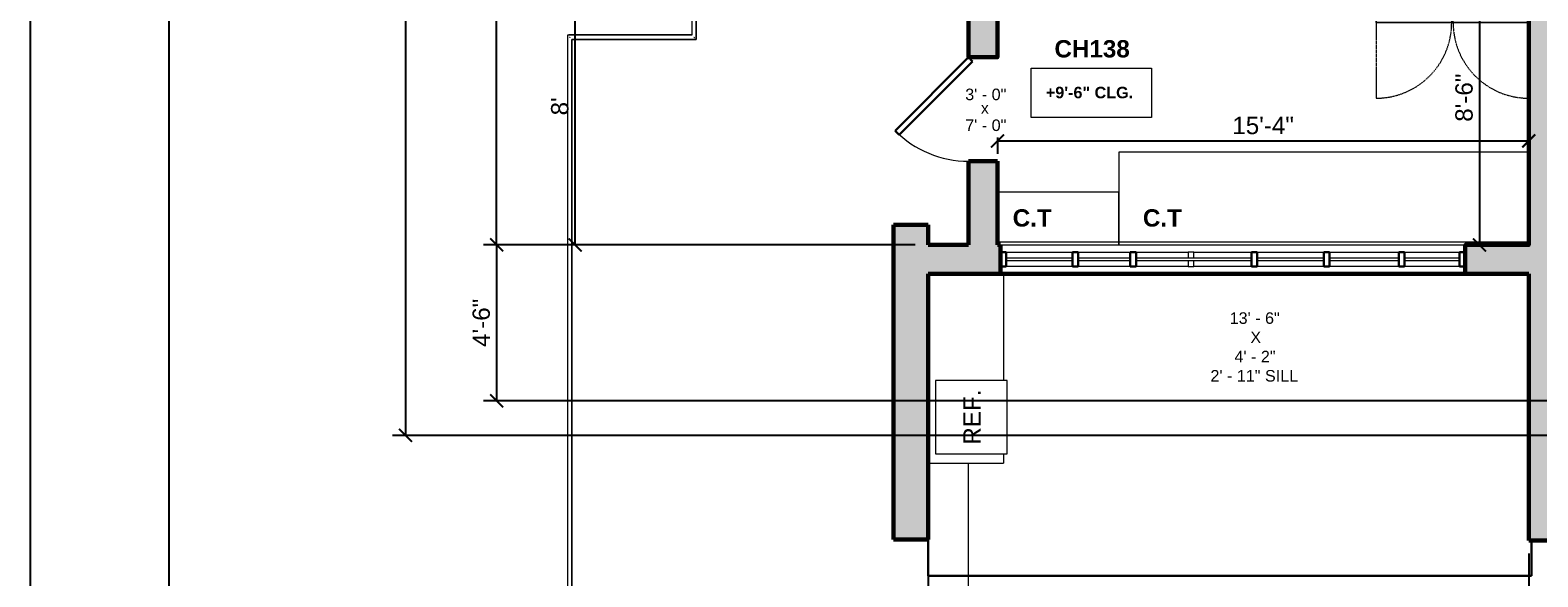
# Model space of a CAD drawing. Header units: inches. Extents: x -2078 to 109126, y -964 to 6385.
# Tile 121 of 137: x 21158 to 21680, y 3667 to 3856. Entities that reach past the tile are written whole.
import ezdxf

# ---------------------------------------------------------------- set-up
doc = ezdxf.new("R2010")
doc.units = ezdxf.units.IN
doc.header["$MEASUREMENT"] = 0
doc.linetypes.add('Dash', pattern=[0.25, 0.125, -0.125])
doc.linetypes.add('HIDDEN2', pattern=[0.1875, 0.125, -0.0625])
for name, color, linetype, lineweight in [('A-ANNO', 2, 'Continuous', 5), ('A-ANNO-DIMS', 1, 'Continuous', 9), ('A-CASE', 4, 'Continuous', 9), ('A-DOOR', 1, 'Continuous', 18), ('A-EQPT', 150, 'Continuous', 9), ('A-FLOR', 6, 'Continuous', 18), ('A-GLAZ-CURT', 52, 'Continuous', 9), ('A-GLAZ-CWMG', 51, 'Continuous', 9), ('A-HIDDEN', 2, 'HIDDEN2', 18), ('A-RAILING', 4, 'Continuous', 9), ('A-WALL', 3, 'Continuous', 40)]:
    doc.layers.add(name, color=color, linetype=linetype, lineweight=lineweight)
doc.layers.add('A-HATCH', color=9, linetype='Continuous')
doc.layers.add('A-TB', color=7, linetype='Continuous')
doc.styles.add('Arial', font='arial.ttf')
doc.styles.add('Arial_1', font='arial.ttf', dxfattribs={"height": 0.0625})
doc.styles.add('Arial_2', font='arial.ttf', dxfattribs={"height": 3})
doc.styles.add('Arial_B', font='arialbd.ttf', dxfattribs={"height": 4.5})
doc.styles.add('Arial_B_1', font='arialbd.ttf', dxfattribs={"height": 3})
doc.styles.add('JC', font='arial.ttf', dxfattribs={"height": 0.125})
doc.dimstyles.new('JC-DIMS', dxfattribs={"dimtxt": 0.125, "dimasz": 0.09375, "dimexe": 0.09375, "dimexo": 0.09375, "dimgap": 0.046875, "dimtad": 1, "dimdec": 1, "dimzin": 0, "dimdsep": 46, "dimlunit": 4, "dimtxsty": 'JC', "dimblk": 'ARCHTICK', "dimcen": 0.09, "dimclrd": 1, "dimclre": 1, "dimclrt": 256, "dimadec": 0, "dimazin": 0, "dimtfac": 1, "dimtdec": 1, "dimtofl": 0, "dimtmove": 1, "dimatfit": 3, "dimfxl": 1, "dimtolj": 1, "dimtzin": 0, "dimarcsym": 0})

# ---------------------------------------------------------------- blocks, each defined once
blk = doc.blocks.new('JC_DOOR_SINGLE PANEL - SINGLE DOOR-1525219-2nd Floor Plan')
at = {"layer": 'A-DOOR', "lineweight": 30}
for p, q in [((-7.46, 30.46), (-8.87, 29.04)), ((-8.87, 29.04), (16.59, 3.59)), ((18, 5), (-7.46, 30.46)), ((16.59, 3.59), (18, 5))]:
    blk.add_line(p, q, dxfattribs=at)
at = {"layer": 'A-DOOR', "lineweight": 9}
blk.add_arc((18, 5), 36, 135, 180, dxfattribs=at)
blk = doc.blocks.new('Rectangular Mullion - 2_5_ x 5_ rectangular-1579282-2nd Floor Plan')
at = {"layer": 'A-GLAZ-CWMG'}
for p, q in [((-874.51, -327.39), (-856.51, -327.39)), ((-856.51, -332.39), (-874.51, -332.39))]:
    blk.add_line(p, q, dxfattribs=at)
blk = doc.blocks.new('Rectangular Mullion - 2_5_ x 5_ rectangular-1579281-2nd Floor Plan')
at = {"layer": 'A-GLAZ-CWMG'}
for p, q in [((-787.51, -327.39), (-763.51, -327.39)), ((-763.51, -332.39), (-787.51, -332.39))]:
    blk.add_line(p, q, dxfattribs=at)
blk = doc.blocks.new('Rectangular Mullion - 2_5_ x 5_ rectangular-1579283-2nd Floor Plan')
at = {"layer": 'A-GLAZ-CWMG'}
for p, q in [((-761.51, -327.39), (-742.51, -327.39)), ((-742.51, -332.39), (-761.51, -332.39))]:
    blk.add_line(p, q, dxfattribs=at)
blk = doc.blocks.new('Rectangular Mullion - 2_5_ x 5_ rectangular-V1-2nd Floor Plan')
at = {"layer": 'A-GLAZ-CWMG'}
for p, q in [((-854.51, -327.39), (-836.51, -327.39)), ((-836.51, -327.39), (-836.51, -329.39)), ((-836.51, -332.39), (-854.51, -332.39)), ((-836.51, -330.39), (-836.51, -332.39))]:
    blk.add_line(p, q, dxfattribs=at)
blk = doc.blocks.new('Rectangular Mullion - 2_5_ x 5_ rectangular-1579284-2nd Floor Plan')
at = {"layer": 'A-GLAZ-CWMG'}
for p, q in [((-834.51, -329.39), (-834.51, -327.39)), ((-834.51, -327.39), (-814.51, -327.39)), ((-834.51, -332.39), (-834.51, -330.39)), ((-814.51, -332.39), (-834.51, -332.39))]:
    blk.add_line(p, q, dxfattribs=at)
blk = doc.blocks.new('Rectangular Mullion - 2_5_ x 5_ rectangular-1579280-2nd Floor Plan')
at = {"layer": 'A-GLAZ-CWMG'}
for p, q in [((-899.51, -327.39), (-876.51, -327.39)), ((-876.51, -332.39), (-899.51, -332.39))]:
    blk.add_line(p, q, dxfattribs=at)
blk = doc.blocks.new('Rectangular Mullion - 2_5_ x 5_ rectangular-1579303-2nd Floor Plan')
at = {"layer": 'A-GLAZ-CWMG'}
for p, q in [((-1, 0.5), (-1, 2.5)), ((-1, 2.5), (1, 2.5)), ((1, 2.5), (1, 0.5)), ((-1, -2.5), (-1, -0.5)), ((1, -2.5), (-1, -2.5)), ((1, -0.5), (1, -2.5))]:
    blk.add_line(p, q, dxfattribs=at)
blk = doc.blocks.new('Casework 30 - Casework 1-1700879-2nd Floor Plan')
at = {"layer": 'A-CASE'}
for p, q in [((-891.48, -354.77), (-891.48, -391.74)), ((-891.48, -417.21), (-891.48, -420.45)), ((-917.53, -420.45), (-891.48, -420.45))]:
    blk.add_line(p, q, dxfattribs=at)
blk = doc.blocks.new('JC_REF - REF-1701122-2nd Floor Plan')
at = {"layer": 'A-EQPT'}
for p, q in [((12.73, 11.8), (-12.73, 11.8)), ((-12.73, 11.8), (-12.73, -12.95)), ((12.73, -12.95), (12.73, 11.8)), ((-12.73, -12.95), (12.73, -12.95))]:
    blk.add_line(p, q, dxfattribs=at)
blk = doc.blocks.new('JC_REF DOUBLE DOOR - REF - DOUBLE DOOR-1701585-2nd Floor Plan')
at = {"layer": 'A-EQPT'}
for p, q in [((26.43, -3), (-26.43, -3)), ((-26.43, -3), (-26.43, -28)), ((-26.43, -3), (26.43, -3)), ((-26.43, -28), (-26.43, -3)), ((26.43, -28), (26.43, -3)), ((26.43, -3), (26.43, -28)), ((-26.43, -26), (26.43, -26)), ((-0.25, -28), (-0.25, -26)), ((0.25, -28), (0.25, -26)), ((-26.43, -28), (26.43, -28)), ((26.43, -28), (-26.43, -28))]:
    blk.add_line(p, q, dxfattribs=at)
at = {"layer": 'A-EQPT', "linetype": 'Dash'}
for p, q in [((-26.43, -28), (-26.43, -54.18)), ((26.43, -54.18), (26.43, -28))]:
    blk.add_line(p, q, dxfattribs=at)
for centre, start, end in [((-26.43, -28), 270, 0), ((26.43, -28), 180, 270)]:
    blk.add_arc(centre, 26.18, start, end, dxfattribs=at)
blk = doc.blocks.new('JC_COUNTERTOP - JC_COUNTERTOP-1702066-2nd Floor Plan')
at = {"layer": 'A-CASE'}
for p, q in [((0, 32.17), (-141.92, 32.17)), ((-141.92, 32.17), (-141.92, 1)), ((0, 1), (-141.92, 1)), ((-141.92, 1), (-141.92, 0)), ((-141.92, 0), (-22, 0))]:
    blk.add_line(p, q, dxfattribs=at)
blk = doc.blocks.new('JC_COUNTERTOP - JC_COUNTERTOP-1702030-2nd Floor Plan')
at = {"layer": 'A-CASE'}
for p, q in [((0, 18.3), (-42.08, 18.3)), ((0, 1), (0, 18.3)), ((0, 1), (-42.08, 1)), ((0, 0), (0, 1)), ((-41.08, 0), (0, 0))]:
    blk.add_line(p, q, dxfattribs=at)
blk = doc.blocks.new('Top Rail Type - Top Rail_Internal_-1706300-2nd Floor Plan')
at = {"layer": 'A-RAILING'}
for p, q in [((-1008.33, -244.97), (-1008.33, -252.23)), ((-1006.83, -253.73), (-1006.83, -244.97)), ((-1008.33, -252.23), (-1051.39, -252.23)), ((-1051.39, -252.23), (-1051.39, -564.48)), ((-1049.89, -253.73), (-1006.83, -253.73)), ((-1049.89, -564.48), (-1049.89, -253.73)), ((-1050.73, -564.48), (-1050.55, -564.48))]:
    blk.add_line(p, q, dxfattribs=at)
for points in [[(-1050.73, -252.89), (-1050.72, -252.9), (-1050.68, -252.93), (-1050.64, -252.98), (-1050.59, -253.02), (-1050.56, -253.06), (-1050.55, -253.07)], [(-1007.67, -252.89), (-1007.65, -252.9), (-1007.62, -252.93), (-1007.58, -252.98), (-1007.53, -253.02), (-1007.5, -253.05), (-1007.48, -253.07)]]:
    blk.add_open_spline(points, degree=3, knots=[0.46086968, 0.46086968, 0.46086968, 0.46086968, 0.47916667, 0.5, 0.52083333, 0.53913032, 0.53913032, 0.53913032, 0.53913032], dxfattribs=at)
blk = doc.blocks.new('Top Rail Type - Top Rail_Internal_-V24-2nd Floor Plan')
at = {"layer": 'A-RAILING'}
for p, q in [((-1008.33, -244.97), (-1008.33, -252.23)), ((-1006.83, -244.97), (-1007.26, -244.97)), ((-1006.83, -244.97), (-1006.83, -253.73)), ((-1051.39, -252.23), (-1051.39, -564.48)), ((-1008.33, -252.23), (-1051.39, -252.23)), ((-1049.89, -253.73), (-1049.89, -564.48)), ((-1006.83, -253.73), (-1049.89, -253.73)), ((-1049.89, -564.48), (-1051.39, -564.48))]:
    blk.add_line(p, q, dxfattribs=at)
blk = doc.blocks.new('_ArchTick')
at = {"color": 0, "linetype": 'ByBlock', "const_width": 0.15}
blk.add_lwpolyline([(-0.5, -0.5), (0.5, 0.5)], dxfattribs=at)
blk = doc.blocks.new('*D869')
at = {"layer": 'A-ANNO-DIMS', "color": 1, "lineweight": -2, "transparency": 16777216}
for p, q in [((21464.38, 4563.74), (21314.94, 4563.74)), ((21319.44, 3781.74), (21319.44, 4563.74)), ((21464.38, 3781.74), (21314.94, 3781.74))]:
    blk.add_line(p, q, dxfattribs=at)
at = {"layer": 'Defpoints', "color": 0, "transparency": 16777216}
for p in [(21319.44, 4563.74), (21468.88, 4563.74), (21468.88, 3781.74)]:
    blk.add_point(p, dxfattribs=at)
at = {"layer": 'A-ANNO-DIMS', "color": 1, "lineweight": -2, "transparency": 16777216, "xscale": 4.5, "yscale": 4.5, "zscale": 4.5}
for p, rotation in [((21319.44, 4563.74), 90), ((21319.44, 3781.74), 270)]:
    blk.add_blockref('_ArchTick', p, dxfattribs=dict(at, rotation=rotation))
at = {"layer": 'A-ANNO-DIMS', "transparency": 16777216, "insert": (21314.13, 4172.74), "char_height": 6, "width": 0.4874, "attachment_point": 5, "rotation": 90, "style": 'JC'}
blk.add_mtext('\\A1;65\'-2"', dxfattribs=at)
blk = doc.blocks.new('*D871')
at = {"layer": 'A-ANNO-DIMS', "color": 1, "lineweight": -2, "transparency": 16777216}
for p, q in [((21464.38, 3781.74), (21314.94, 3781.74)), ((21319.44, 3781.74), (21319.44, 3727.74)), ((21685.38, 3727.74), (21314.94, 3727.74))]:
    blk.add_line(p, q, dxfattribs=at)
at = {"layer": 'Defpoints', "color": 0, "transparency": 16777216}
for p in [(21468.88, 3781.74), (21319.44, 3727.74), (21689.88, 3727.74)]:
    blk.add_point(p, dxfattribs=at)
at = {"layer": 'A-ANNO-DIMS', "color": 1, "lineweight": -2, "transparency": 16777216, "xscale": 4.5, "yscale": 4.5, "zscale": 4.5}
for p, rotation in [((21319.44, 3781.74), 90), ((21319.44, 3727.74), 270)]:
    blk.add_blockref('_ArchTick', p, dxfattribs=dict(at, rotation=rotation))
at = {"layer": 'A-ANNO-DIMS', "transparency": 16777216, "insert": (21314.13, 3754.74), "char_height": 6, "width": 0.4008, "attachment_point": 5, "rotation": 90, "style": 'JC'}
blk.add_mtext('\\A1;4\'-6"', dxfattribs=at)
blk = doc.blocks.new('*D881')
at = {"layer": 'A-ANNO-DIMS', "color": 1, "lineweight": -2, "transparency": 16777216}
for p, q in [((21464.38, 4573.74), (21283.38, 4573.74)), ((21287.88, 4573.74), (21287.88, 3715.74)), ((21685.38, 3715.74), (21283.38, 3715.74))]:
    blk.add_line(p, q, dxfattribs=at)
at = {"layer": 'Defpoints', "color": 0, "transparency": 16777216}
for p in [(21468.88, 4573.74), (21287.88, 3715.74), (21689.88, 3715.74)]:
    blk.add_point(p, dxfattribs=at)
at = {"layer": 'A-ANNO-DIMS', "color": 1, "lineweight": -2, "transparency": 16777216, "xscale": 4.5, "yscale": 4.5, "zscale": 4.5}
for p, rotation in [((21287.88, 4573.74), 90), ((21287.88, 3715.74), 270)]:
    blk.add_blockref('_ArchTick', p, dxfattribs=dict(at, rotation=rotation))
at = {"layer": 'A-ANNO-DIMS', "transparency": 16777216, "insert": (21282.57, 4144.74), "char_height": 6, "width": 0.4874, "attachment_point": 5, "rotation": 90, "style": 'JC'}
blk.add_mtext('\\A1;71\'-6"', dxfattribs=at)
blk = doc.blocks.new('*D911')
at = {"layer": 'A-ANNO-DIMS', "color": 1, "lineweight": -2, "transparency": 16777216}
for p, q in [((21464.38, 3877.74), (21342.13, 3877.74)), ((21346.63, 3781.74), (21346.63, 3877.74)), ((21464.38, 3781.74), (21342.13, 3781.74))]:
    blk.add_line(p, q, dxfattribs=at)
at = {"layer": 'Defpoints', "color": 0, "transparency": 16777216}
for p in [(21346.63, 3877.74), (21468.88, 3877.74), (21468.88, 3781.74)]:
    blk.add_point(p, dxfattribs=at)
at = {"layer": 'A-ANNO-DIMS', "color": 1, "lineweight": -2, "transparency": 16777216, "xscale": 4.5, "yscale": 4.5, "zscale": 4.5}
for p, rotation in [((21346.63, 3877.74), 90), ((21346.63, 3781.74), 270)]:
    blk.add_blockref('_ArchTick', p, dxfattribs=dict(at, rotation=rotation))
at = {"layer": 'A-ANNO-DIMS', "transparency": 16777216, "insert": (21341.32, 3829.74), "char_height": 6, "width": 0.4008, "attachment_point": 5, "rotation": 90, "style": 'JC'}
blk.add_mtext("\\A1;8'", dxfattribs=at)
blk = doc.blocks.new('*D913')
at = {"layer": 'A-ANNO-DIMS', "color": 1, "lineweight": -2, "transparency": 16777216}
for p, q in [((21468.88, 3675.2), (21468.88, 3415.15)), ((21676.88, 3674.79), (21676.88, 3415.15)), ((21468.88, 3419.65), (21676.88, 3419.65))]:
    blk.add_line(p, q, dxfattribs=at)
at = {"layer": 'Defpoints', "color": 0, "transparency": 16777216}
for p in [(21468.88, 3679.7), (21676.88, 3679.29), (21676.88, 3419.65)]:
    blk.add_point(p, dxfattribs=at)
at = {"layer": 'A-ANNO-DIMS', "color": 1, "lineweight": -2, "transparency": 16777216, "xscale": 4.5, "yscale": 4.5, "zscale": 4.5, "rotation": 180}
blk.add_blockref('_ArchTick', (21468.88, 3419.65), dxfattribs=at)
at = {"layer": 'A-ANNO-DIMS', "color": 1, "lineweight": -2, "transparency": 16777216, "xscale": 4.5, "yscale": 4.5, "zscale": 4.5}
blk.add_blockref('_ArchTick', (21676.88, 3419.65), dxfattribs=at)
at = {"layer": 'A-ANNO-DIMS', "transparency": 16777216, "insert": (21572.88, 3424.91), "char_height": 6, "width": 0.4874, "attachment_point": 5, "style": 'JC'}
blk.add_mtext('\\A1;17\'-4"', dxfattribs=at)
blk = doc.blocks.new('*D923')
at = {"layer": 'A-ANNO-DIMS', "color": 1, "lineweight": -2, "transparency": 16777216}
for p, q in [((23046.88, 3717.02), (23046.88, 3383.14)), ((21468.88, 3675.2), (21468.88, 3383.14)), ((21468.88, 3387.64), (23046.88, 3387.64))]:
    blk.add_line(p, q, dxfattribs=at)
at = {"layer": 'Defpoints', "color": 0, "transparency": 16777216}
for p in [(23046.88, 3721.52), (21468.88, 3679.7), (23046.88, 3387.64)]:
    blk.add_point(p, dxfattribs=at)
at = {"layer": 'A-ANNO-DIMS', "color": 1, "lineweight": -2, "transparency": 16777216, "xscale": 4.5, "yscale": 4.5, "zscale": 4.5, "rotation": 180}
blk.add_blockref('_ArchTick', (21468.88, 3387.64), dxfattribs=at)
at = {"layer": 'A-ANNO-DIMS', "color": 1, "lineweight": -2, "transparency": 16777216, "xscale": 4.5, "yscale": 4.5, "zscale": 4.5}
blk.add_blockref('_ArchTick', (23046.88, 3387.64), dxfattribs=at)
at = {"layer": 'A-ANNO-DIMS', "transparency": 16777216, "insert": (22257.88, 3392.95), "char_height": 6, "width": 0.5739, "attachment_point": 5, "style": 'JC'}
blk.add_mtext('\\A1;131\'-6"', dxfattribs=at)
blk = doc.blocks.new('*D925')
at = {"layer": 'A-ANNO-DIMS', "color": 1, "lineweight": -2, "transparency": 16777216}
for p, q in [((21492.88, 3818.91), (21492.88, 3813.26)), ((21492.88, 3817.76), (21676.88, 3817.76)), ((21676.88, 3818.91), (21676.88, 3813.26))]:
    blk.add_line(p, q, dxfattribs=at)
at = {"layer": 'Defpoints', "color": 0, "transparency": 16777216}
for p in [(21492.88, 3823.41), (21676.88, 3823.41), (21676.88, 3817.76)]:
    blk.add_point(p, dxfattribs=at)
at = {"layer": 'A-ANNO-DIMS', "color": 1, "lineweight": -2, "transparency": 16777216, "xscale": 4.5, "yscale": 4.5, "zscale": 4.5, "rotation": 180}
blk.add_blockref('_ArchTick', (21492.88, 3817.76), dxfattribs=at)
at = {"layer": 'A-ANNO-DIMS', "color": 1, "lineweight": -2, "transparency": 16777216, "xscale": 4.5, "yscale": 4.5, "zscale": 4.5}
blk.add_blockref('_ArchTick', (21676.88, 3817.76), dxfattribs=at)
at = {"layer": 'A-ANNO-DIMS', "transparency": 16777216, "insert": (21584.88, 3823.07), "char_height": 6, "width": 0.4874, "attachment_point": 5, "style": 'JC'}
blk.add_mtext('\\A1;15\'-4"', dxfattribs=at)
blk = doc.blocks.new('*D927')
at = {"layer": 'A-ANNO-DIMS', "color": 1, "lineweight": -2, "transparency": 16777216}
for p, q in [((21660.97, 3883.74), (21655.31, 3883.74)), ((21659.81, 3883.74), (21659.81, 3781.74)), ((21660.97, 3781.74), (21655.31, 3781.74))]:
    blk.add_line(p, q, dxfattribs=at)
at = {"layer": 'Defpoints', "color": 0, "transparency": 16777216}
for p in [(21665.47, 3883.74), (21659.81, 3781.74), (21665.47, 3781.74)]:
    blk.add_point(p, dxfattribs=at)
at = {"layer": 'A-ANNO-DIMS', "color": 1, "lineweight": -2, "transparency": 16777216, "xscale": 4.5, "yscale": 4.5, "zscale": 4.5}
for p, rotation in [((21659.81, 3883.74), 90), ((21659.81, 3781.74), 270)]:
    blk.add_blockref('_ArchTick', p, dxfattribs=dict(at, rotation=rotation))
at = {"layer": 'A-ANNO-DIMS', "transparency": 16777216, "insert": (21654.5, 3832.74), "char_height": 6, "width": 0.4008, "attachment_point": 5, "rotation": 90, "style": 'JC'}
blk.add_mtext('\\A1;8\'-6"', dxfattribs=at)
blk = doc.blocks.new('JC- existing door Tag_quad - JC- existing door Tag_quad-839775-2nd Floor Plan')
at = {"layer": 'A-ANNO', "insert": (-0.0234, 0.0378), "char_height": 0.0625, "width": 0.0505, "attachment_point": 1, "style": 'Arial_1', "bg_fill": 3, "box_fill_scale": 1.25, "bg_fill_color": 256, "bg_fill_true_color": 13158600, "bg_fill_transparency": 0}
blk.add_mtext('x', dxfattribs=at)
blk = doc.blocks.new('JC_TB_48x36 - JC_TB_3624-1264225-Floor Plans')
at = {"layer": 'A-TB'}
for p, q in [((-0.0031, 24.0125), (-0.0031, -11.9875)), ((0.7469, 23.5125), (0.7469, -11.4875))]:
    blk.add_line(p, q, dxfattribs=at)

msp = doc.modelspace()

# ---------------------------------------------------------------- linework, layer by layer
at = {"layer": 'A-ANNO', "flags": 128}
msp.add_lwpolyline([(21504.528, 3842.983), (21546.264, 3842.983), (21546.264, 3825.915), (21504.528, 3825.915)], close=True, dxfattribs=at)
at = {"layer": 'A-FLOR'}
for p, q in [((21387.064, 3854.551), (21344.427, 3854.551)), ((21344.427, 3854.551), (21344.427, 3854.402)), ((21482.881, 3542.051), (21482.881, 3706.062))]:
    msp.add_line(p, q, dxfattribs=at)
at = {"layer": 'A-GLAZ-CURT', "lineweight": 18}
for p, q in [((21495.881, 3777.241), (21518.881, 3777.241)), ((21495.881, 3776.241), (21495.881, 3777.241)), ((21518.881, 3776.241), (21495.881, 3776.241)), ((21518.881, 3776.241), (21518.881, 3777.241)), ((21520.881, 3776.241), (21520.881, 3777.241)), ((21538.881, 3776.241), (21520.881, 3776.241)), ((21538.881, 3776.241), (21538.881, 3777.241)), ((21540.881, 3777.241), (21580.881, 3777.241)), ((21540.881, 3776.241), (21540.881, 3777.241)), ((21580.881, 3776.241), (21540.881, 3776.241)), ((21580.881, 3776.241), (21580.881, 3777.241)), ((21582.881, 3777.241), (21605.881, 3777.241)), ((21582.881, 3776.241), (21582.881, 3777.241)), ((21605.881, 3776.241), (21582.881, 3776.241)), ((21605.881, 3776.241), (21605.881, 3777.241)), ((21607.881, 3777.241), (21631.881, 3777.241)), ((21607.881, 3776.241), (21607.881, 3777.241)), ((21631.881, 3776.241), (21607.881, 3776.241)), ((21631.881, 3776.241), (21631.881, 3777.241)), ((21633.881, 3777.241), (21652.881, 3777.241)), ((21633.881, 3776.241), (21633.881, 3777.241)), ((21652.881, 3776.241), (21633.881, 3776.241)), ((21652.881, 3776.241), (21652.881, 3777.241))]:
    msp.add_line(p, q, dxfattribs=at)
at = {"layer": 'A-GLAZ-CWMG', "lineweight": 30}
for p, q in [((21495.881, 3779.241), (21493.881, 3779.241)), ((21493.881, 3774.241), (21493.881, 3779.241)), ((21495.881, 3774.241), (21495.881, 3779.241)), ((21493.881, 3774.241), (21495.881, 3774.241))]:
    msp.add_line(p, q, dxfattribs=at)
at = {"layer": 'A-GLAZ-CWMG', "lineweight": 30, "extrusion": (0, 0, -1)}
for p, q in [((21518.881, 3774.241), (21518.881, 3779.241)), ((21518.881, 3779.241), (21520.881, 3779.241)), ((21520.881, 3774.241), (21520.881, 3779.241)), ((21538.881, 3774.241), (21538.881, 3779.241)), ((21538.881, 3779.241), (21540.881, 3779.241)), ((21540.881, 3774.241), (21540.881, 3779.241)), ((21580.881, 3774.241), (21580.881, 3779.241)), ((21580.881, 3779.241), (21582.881, 3779.241)), ((21582.881, 3774.241), (21582.881, 3779.241)), ((21605.881, 3774.241), (21605.881, 3779.241)), ((21605.881, 3779.241), (21607.881, 3779.241)), ((21607.881, 3774.241), (21607.881, 3779.241)), ((21631.881, 3774.241), (21631.881, 3779.241)), ((21631.881, 3779.241), (21633.881, 3779.241)), ((21633.881, 3774.241), (21633.881, 3779.241)), ((21652.881, 3774.241), (21652.881, 3779.241)), ((21652.881, 3779.241), (21654.881, 3779.241)), ((21654.881, 3774.241), (21654.881, 3779.241)), ((21520.881, 3774.241), (21518.881, 3774.241)), ((21540.881, 3774.241), (21538.881, 3774.241)), ((21582.881, 3774.241), (21580.881, 3774.241)), ((21607.881, 3774.241), (21605.881, 3774.241)), ((21633.881, 3774.241), (21631.881, 3774.241)), ((21654.881, 3774.241), (21652.881, 3774.241))]:
    msp.add_line(p, q, dxfattribs=at)

# ---------------------------------------------------------------- block references
at = {"layer": 'A-CASE'}
for name, p in [('JC_COUNTERTOP - JC_COUNTERTOP-1702066-2nd Floor Plan', (21676.881, 3781.741)), ('JC_COUNTERTOP - JC_COUNTERTOP-1702030-2nd Floor Plan', (21534.958, 3781.741)), ('Casework 30 - Casework 1-1700879-2nd Floor Plan', (22386.407, 4126.514))]:
    msp.add_blockref(name, p, dxfattribs=at)
at = {"layer": 'A-DOOR', "rotation": 90}
msp.add_blockref('JC_DOOR_SINGLE PANEL - SINGLE DOOR-1525219-2nd Floor Plan', (21487.881, 3828.741), dxfattribs=at)
at = {"layer": 'A-EQPT'}
msp.add_blockref('JC_REF DOUBLE DOOR - REF - DOUBLE DOOR-1701585-2nd Floor Plan', (21650.447, 3886.741), dxfattribs=at)
at = {"layer": 'A-EQPT', "rotation": 89.99999999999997}
msp.add_blockref('JC_REF - REF-1701122-2nd Floor Plan', (21483.269, 3722.041), dxfattribs=at)
at = {"layer": 'A-GLAZ-CWMG'}
for name, p in [('Rectangular Mullion - 2_5_ x 5_ rectangular-1579280-2nd Floor Plan', (22395.391, 4106.63)), ('Rectangular Mullion - 2_5_ x 5_ rectangular-1579282-2nd Floor Plan', (22395.391, 4106.63)), ('Rectangular Mullion - 2_5_ x 5_ rectangular-V1-2nd Floor Plan', (22395.391, 4106.63)), ('Rectangular Mullion - 2_5_ x 5_ rectangular-1579284-2nd Floor Plan', (22395.391, 4106.63)), ('Rectangular Mullion - 2_5_ x 5_ rectangular-1579280-2nd Floor Plan', (22482.391, 4106.63)), ('Rectangular Mullion - 2_5_ x 5_ rectangular-1579281-2nd Floor Plan', (22395.391, 4106.63)), ('Rectangular Mullion - 2_5_ x 5_ rectangular-1579283-2nd Floor Plan', (22395.391, 4106.63))]:
    msp.add_blockref(name, p, dxfattribs=at)
at = {"layer": 'A-GLAZ-CWMG', "extrusion": (0, 0, -1), "rotation": 180}
msp.add_blockref('Rectangular Mullion - 2_5_ x 5_ rectangular-1579303-2nd Floor Plan', (-21559.881, 3776.741), dxfattribs=at)
at = {"layer": 'A-RAILING'}
for name in ['Top Rail Type - Top Rail_Internal_-1706300-2nd Floor Plan', 'Top Rail Type - Top Rail_Internal_-V24-2nd Floor Plan']:
    msp.add_blockref(name, (22395.391, 4106.63), dxfattribs=at)

# ---------------------------------------------------------------- texts
at = {"layer": 'A-ANNO', "attachment_point": 1}
for s, insert, char_height, width, style in [('CH138', (21512.618, 3852.689), 6, 80.8, 'Arial_B'), ('+9\'-6" CLG.', (21509.648, 3836.53), 4, 37.976, 'Arial_B_1'), ('C.T', (21498.159, 3794.094), 6, 16.766, 'Arial_B'), ('C.T', (21543.257, 3794.094), 6, 16.766, 'Arial_B'), ('13\' - 6" ', (21573.303, 3758.383), 4, 23.836, 'Arial_2'), ('X ', (21580.47, 3751.716), 4, 6.666, 'Arial_2'), ('4\' - 2"', (21574.97, 3745.05), 4, 17.978, 'Arial_2'), ('2\' - 11" SILL', (21566.637, 3738.383), 4, 37.976, 'Arial_2')]:
    msp.add_mtext(s, dxfattribs=dict(at, insert=insert, char_height=char_height, width=width, style=style))
at = {"layer": 'A-ANNO', "insert": (21481.063, 3712.53), "char_height": 6, "width": 23.432, "attachment_point": 1, "rotation": 90, "style": 'Arial'}
msp.add_mtext('REF.', dxfattribs=at)

# ---------------------------------------------------------------- dimensions: what is measured, and where the dimension line sits
at = {"layer": 'A-ANNO-DIMS'}
for base, p1, p2, picture, middle in [((21287.883, 3715.741), (21468.881, 4573.741), (21689.881, 3715.741), '*D881', (21282.569, 4144.741)), ((21319.44, 4563.741), (21468.881, 3781.741), (21468.881, 4563.741), '*D869', (21314.127, 4172.741)), ((21659.811, 3781.741), (21665.468, 3883.741), (21665.468, 3781.741), '*D927', (21654.498, 3832.741)), ((21346.629, 3877.741), (21468.881, 3781.741), (21468.881, 3877.741), '*D911', (21341.316, 3829.741)), ((21319.44, 3727.741), (21468.881, 3781.741), (21689.881, 3727.741), '*D871', (21314.127, 3754.741))]:
    dim = msp.add_linear_dim(base=base, p1=p1, p2=p2, angle=90, dimstyle='JC-DIMS', dxfattribs=at)
    dim.commit()
    dim.dimension.update_dxf_attribs({"geometry": picture, "text_midpoint": middle})
for base, p1, p2, picture, middle in [((21676.881, 3817.757), (21492.881, 3823.414), (21676.881, 3823.414), '*D925', (21584.881, 3823.071)), ((23046.881, 3387.639), (21468.881, 3679.705), (23046.881, 3721.521), '*D923', (22257.881, 3392.955)), ((21676.881, 3419.652), (21468.881, 3679.705), (21676.881, 3679.293), '*D913', (21572.881, 3424.914))]:
    dim = msp.add_linear_dim(base=base, p1=p1, p2=p2, dimstyle='JC-DIMS', dxfattribs=at)
    dim.commit()
    dim.dimension.update_dxf_attribs({"geometry": picture, "text_midpoint": middle})

# ---------------------------------------------------------------- next in the draw order: block references
at = {"layer": 'A-ANNO', "xscale": 64, "yscale": 64, "zscale": 64}
msp.add_blockref('JC- existing door Tag_quad - JC- existing door Tag_quad-839775-2nd Floor Plan', (21488.615, 3828.741), dxfattribs=at)

# ---------------------------------------------------------------- next in the draw order: texts
at = {"layer": 'A-ANNO', "char_height": 4, "width": 17.978, "attachment_point": 1, "style": 'Arial_2'}
for s, insert in [('3\' - 0"', (21481.729, 3835.879)), ('7\' - 0"', (21481.729, 3825.197))]:
    msp.add_mtext(s, dxfattribs=dict(at, insert=insert))

# ---------------------------------------------------------------- next in the draw order: block references
at = {"layer": 'A-TB', "xscale": 64, "yscale": 64, "zscale": 64}
msp.add_blockref('JC_TB_48x36 - JC_TB_3624-1264225-Floor Plans', (21158.08, 3695.863), dxfattribs=at)

# ---------------------------------------------------------------- next in the draw order: hatches: boundary and pattern name
at = {"layer": 'A-HATCH'}
h = msp.add_hatch(color=256, dxfattribs=at)
h.dxf.hatch_style = 1
h.paths.add_polyline_path([(21846.881, 4615.741), (21833.881, 4615.741), (21833.881, 4573.741), (21606.881, 4573.741), (21606.881, 4615.848), (21593.881, 4615.848), (21593.881, 4573.741), (21468.881, 4573.741), (21468.881, 4615.741), (21455.881, 4615.741), (21455.881, 4344.741), (21457.881, 4344.741), (21457.881, 3948.741), (21456.881, 3948.741), (21456.881, 3872.241), (21468.881, 3872.241), (21468.881, 3877.741), (21482.881, 3877.741), (21482.881, 3846.741), (21492.881, 3846.741), (21492.881, 3882.741), (21578.881, 3882.741), (21578.881, 3913.741), (21573.881, 3913.741), (21573.881, 3888.741), (21482.881, 3888.741), (21482.881, 3890.741), (21468.881, 3890.741), (21468.881, 3948.741), (21573.881, 3948.741), (21573.881, 3945.741), (21578.881, 3945.741), (21578.881, 4056.741), (21572.881, 4056.741), (21572.881, 4056.053), (21572.881, 3954.741), (21467.881, 3954.741), (21467.881, 4132.741), (21572.881, 4132.741), (21572.881, 4092.741), (21578.881, 4092.741), (21578.881, 4220.241), (21568.881, 4220.241), (21568.881, 4218.741), (21513.881, 4218.741), (21513.881, 4213.741), (21572.881, 4213.741), (21572.881, 4138.741), (21468.881, 4138.741), (21468.881, 4213.741), (21477.881, 4213.741), (21477.881, 4218.741), (21468.881, 4218.741), (21468.881, 4287.741), (21568.881, 4287.741), (21568.881, 4250.241), (21578.881, 4250.241), (21578.881, 4310.741), (21572.881, 4310.741), (21572.881, 4297.741), (21468.881, 4297.741), (21468.881, 4344.103), (21472.923, 4344.103), (21472.923, 4356.404), (21468.881, 4356.404), (21468.881, 4381.741), (21572.881, 4381.741), (21572.881, 4379.741), (21578.881, 4379.741), (21578.881, 4381.741), (21611.375, 4381.741), (21611.375, 4388.741), (21613.881, 4388.741), (21613.881, 4394.741), (21468.881, 4394.741), (21468.881, 4481.741), (21606.881, 4481.741), (21606.881, 4501.741), (21586.881, 4501.741), (21586.881, 4491.741), (21468.881, 4491.741), (21468.881, 4563.741), (21586.881, 4563.741), (21586.881, 4545.741), (21606.881, 4545.741), (21606.881, 4563.741), (21675.881, 4563.741), (21675.881, 4539.991), (21681.881, 4539.991), (21681.881, 4563.741), (21778.881, 4563.741), (21778.881, 4535.741), (21784.881, 4535.741), (21784.881, 4554.515), (21833.881, 4554.515), (21833.881, 4480.741), (21784.881, 4480.741), (21784.881, 4507.741), (21778.881, 4507.741), (21778.881, 4480.741), (21681.881, 4480.741), (21681.881, 4507.991), (21675.881, 4507.991), (21675.881, 4459.241), (21681.881, 4459.241), (21681.881, 4470.741), (21778.881, 4470.741), (21778.881, 4459.741), (21784.881, 4459.741), (21784.881, 4470.741), (21833.881, 4470.741), (21833.881, 4397.741), (21784.881, 4397.741), (21784.881, 4431.741), (21778.881, 4431.741), (21778.881, 4427.741), (21744.283, 4427.741), (21744.283, 4397.741), (21681.881, 4397.741), (21681.881, 4427.241), (21675.881, 4427.241), (21675.881, 4397.741), (21674.761, 4397.741), (21674.761, 4394.741), (21673.881, 4394.741), (21673.881, 4388.741), (21674.761, 4388.741), (21674.761, 4381.741), (21847.381, 4381.741), (21847.381, 4387.741), (21846.881, 4387.741)])
h.paths.add_polyline_path([(21850.031, 4290.741), (21650.031, 4290.741), (21650.031, 4284.741), (21850.031, 4284.741)])
h.paths.add_polyline_path([(21578.881, 4349.741), (21572.881, 4349.741), (21572.881, 4340.741), (21578.881, 4340.741)], flags=17)
h.paths.add_polyline_path([(22197.881, 4567.741), (22189.881, 4567.741), (22189.881, 4441.741), (21886.881, 4441.741), (21886.881, 4387.741), (21883.381, 4387.741), (21883.381, 4381.741), (21916.381, 4381.741), (21916.381, 4387.741), (21892.881, 4387.741), (21892.881, 4427.741), (21968.881, 4427.741), (21968.881, 4387.741), (21948.381, 4387.741), (21948.381, 4381.741), (21974.881, 4381.741), (21974.881, 4427.741), (22189.881, 4427.741), (22189.881, 4370.741), (22197.881, 4370.741), (22197.881, 4401.741), (22237.96, 4401.741), (22237.96, 4406.741), (22197.881, 4406.741)])
h.paths.add_polyline_path([(21917.881, 4340.478), (21909.881, 4340.478), (21909.881, 4142.049), (21917.881, 4142.049)])
h.paths.add_polyline_path([(22002.631, 4100.741), (21908.277, 4100.741), (21810.277, 4100.741), (21810.277, 4093.741), (21809.381, 4093.741), (21809.381, 4090.741), (21908.277, 4090.741), (21908.277, 4093.741), (21992.881, 4093.741), (21992.881, 4064.741), (22000.881, 4064.741), (22000.881, 4093.741), (22002.631, 4093.741)])
h = msp.add_hatch(color=256, dxfattribs=at)
h.dxf.hatch_style = 1
h.paths.add_polyline_path([(22001.881, 3865.741), (22044.631, 3865.741), (22044.631, 3874.741), (22001.881, 3874.741), (22001.881, 3894.741), (21966.381, 3894.741), (21966.381, 3888.741), (21989.881, 3888.741), (21989.881, 3811.57), (21968.881, 3811.57), (21968.881, 3802.57), (21989.881, 3802.57), (21989.881, 3727.741), (21846.881, 3727.741), (21846.881, 3787.411), (21922.881, 3787.411), (21922.881, 3802.57), (21926.881, 3802.57), (21926.881, 3811.57), (21922.881, 3811.57), (21922.881, 3888.741), (21930.381, 3888.741), (21930.381, 3894.741), (21922.881, 3894.741), (21922.881, 3907.411), (21913.881, 3907.411), (21913.881, 3808.411), (21846.881, 3808.411), (21846.881, 3814.79), (21846.881, 3928.264), (21833.881, 3928.264), (21833.881, 3891.741), (21791.881, 3891.741), (21791.881, 3895.741), (21785.881, 3895.741), (21785.881, 3885.741), (21825.881, 3885.741), (21825.881, 3727.741), (21825.881, 3715.741), (21834.381, 3715.741), (21834.881, 3715.741), (21834.881, 3680.481), (21846.881, 3680.481), (21846.881, 3715.741), (21989.881, 3715.741), (21989.881, 3680.481), (22001.881, 3680.481)])
h.paths.add_polyline_path([(21689.881, 3757.241), (21743.129, 3757.241), (21743.129, 3755.741), (21745.129, 3755.741), (21745.129, 3763.491), (21743.129, 3763.491), (21743.129, 3759.241), (21689.881, 3759.241), (21689.881, 3790.741), (21743.129, 3790.741), (21743.129, 3787.491), (21745.129, 3787.491), (21745.129, 3794.491), (21743.129, 3794.491), (21743.129, 3792.741), (21689.881, 3792.741), (21689.881, 3822.741), (21743.129, 3822.741), (21743.129, 3818.491), (21745.129, 3818.491), (21745.129, 3822.741), (21753.484, 3822.741), (21753.484, 3831.741), (21689.881, 3831.741), (21689.881, 3967.741), (21785.881, 3967.741), (21785.881, 3931.741), (21791.881, 3931.741), (21791.881, 3970.741), (22003.881, 3970.741), (22003.881, 3980.741), (22000.881, 3980.741), (22000.881, 4028.741), (21992.881, 4028.741), (21992.881, 3980.741), (21689.881, 3980.741), (21689.881, 4093.741), (21739.672, 4093.741), (21739.672, 4100.741), (21676.881, 4100.741), (21676.881, 3889.741), (21614.734, 3889.741), (21614.734, 3883.741), (21676.881, 3883.741), (21676.881, 3781.741), (21654.881, 3781.741), (21654.881, 3771.741), (21676.881, 3771.741), (21676.881, 3679.293), (21689.881, 3679.293), (21689.881, 3715.741), (21689.881, 3727.741)])
h.paths.add_polyline_path([(21468.881, 3771.741), (21493.881, 3771.741), (21493.881, 3781.741), (21492.881, 3781.741), (21492.881, 3810.741), (21482.881, 3810.741), (21482.881, 3781.741), (21468.881, 3781.741), (21468.881, 3788.741), (21456.881, 3788.741), (21456.881, 3679.705), (21468.881, 3679.705)])

# ---------------------------------------------------------------- next in the draw order: linework, layer by layer
at = {"layer": 'A-GLAZ-CURT', "lineweight": 18}
msp.add_line((21520.881, 3777.241), (21538.881, 3777.241), dxfattribs=at)
at = {"layer": 'A-HIDDEN', "lineweight": 30}
msp.add_lwpolyline([(21677.881, 3679.293), (21677.881, 3667.134), (21468.881, 3667.134), (21468.881, 3681.134)], dxfattribs=at)
at = {"layer": 'A-WALL', "lineweight": 60}
for p, q in [((21482.881, 3781.741), (21482.881, 3810.741)), ((21482.881, 3810.741), (21492.881, 3810.741)), ((21492.881, 3810.741), (21492.881, 3781.741)), ((21456.881, 3679.705), (21456.881, 3788.741)), ((21456.881, 3788.741), (21468.881, 3788.741)), ((21468.881, 3788.741), (21468.881, 3781.741)), ((21468.881, 3781.741), (21482.881, 3781.741)), ((21492.881, 3781.741), (21493.881, 3781.741)), ((21493.881, 3781.741), (21493.881, 3771.741)), ((21493.881, 3771.741), (21468.881, 3771.741)), ((21468.881, 3771.741), (21468.881, 3679.705)), ((21654.881, 3771.741), (21493.881, 3771.741)), ((21676.881, 3771.741), (21654.881, 3771.741)), ((21676.881, 3679.293), (21676.881, 3771.741)), ((21468.881, 3679.705), (21456.881, 3679.705)), ((21689.881, 3679.293), (21676.881, 3679.293))]:
    msp.add_line(p, q, dxfattribs=at)
for points in [[(21739.672, 4100.741), (21676.881, 4100.741), (21676.881, 3889.741), (21614.734, 3889.741), (21614.734, 3883.741), (21676.881, 3883.741), (21676.881, 3781.741), (21654.881, 3781.741), (21654.881, 3771.741)], [(21482.881, 3877.741), (21482.881, 3846.741), (21492.881, 3846.741), (21492.881, 3882.741)]]:
    msp.add_lwpolyline(points, dxfattribs=at)

doc.saveas('drawing.dxf')
